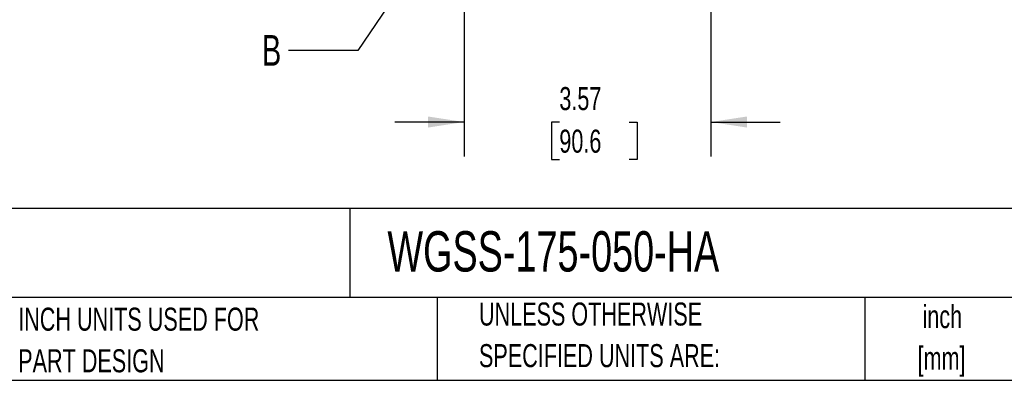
# Model space of a CAD drawing. Header units: inches. Extents: x 0.2 to 10.8, y 0.2 to 8.2.
# Tile 3 of 16: x 4.9 to 8.5, y 0.2 to 1.6. Entities that reach past the tile are written whole.
import ezdxf

# ---------------------------------------------------------------- set-up
doc = ezdxf.new("R2010")
doc.units = ezdxf.units.IN
doc.header["$MEASUREMENT"] = 0
doc.layers.add('DIMENSIONS', color=140, linetype='Continuous', lineweight=25)
doc.layers.add('TEXT', color=140, linetype='Continuous', lineweight=25)
doc.styles.add('SLDTEXTSTYLE0', font='TXT', dxfattribs={"width": 0.7})
doc.dimstyles.new('SLDDIMSTYLE2', dxfattribs={"dimtxt": 0.084961, "dimasz": 0.13, "dimexe": 0, "dimexo": 0.0625, "dimgap": 0.02124, "dimtad": 0, "dimtih": 1, "dimtoh": 1, "dimlfac": 4, "dimrnd": 1e-09, "dimzin": 12, "dimdsep": 46, "dimtxsty": 'SLDTEXTSTYLE0', "dimsah": 1, "dimcen": 0.09, "dimadec": 0, "dimazin": 3, "dimtfac": 1, "dimtmove": 0, "dimatfit": 0, "dimfxl": 0, "dimfrac": 2, "dimtolj": 1, "dimtzin": 12, "dimarcsym": 0})
doc.dimstyles.new('SLDDIMSTYLE5', dxfattribs={"dimtxt": 0.18, "dimasz": 0.13, "dimexe": 0, "dimexo": 0.0625, "dimgap": 0, "dimtad": 0, "dimtih": 1, "dimtoh": 1, "dimdec": 0, "dimrnd": 1e-09, "dimzin": 0, "dimdsep": 46, "dimtxsty": 'Standard', "dimblk1": 'NONE', "dimblk2": 'NONE', "dimsah": 1, "dimcen": 0.09, "dimadec": 0, "dimazin": 0, "dimtfac": 0.13, "dimtdec": 0, "dimtofl": 0, "dimtmove": 0, "dimatfit": 3, "dimldrblk": 'NONE', "dimfxl": 0, "dimfrac": 2, "dimtolj": 1, "dimtzin": 0, "dimarcsym": 0})

# ---------------------------------------------------------------- blocks, each defined once
blk = doc.blocks.new('SW_NOTE_0')
at = {"layer": 'TEXT', "color": 0, "char_height": 0.08333, "attachment_point": 2, "style": 'SLDTEXTSTYLE0'}
for s, insert in [('inch', (0.125, 0.1074)), ('[mm]', (0.1222, -0.0431))]:
    blk.add_mtext(s, dxfattribs=dict(at, insert=insert))
blk = doc.blocks.new('SW_NOTE_0_1')
at = {"layer": 'TEXT', "color": 0, "char_height": 0.083333, "attachment_point": 1, "style": 'SLDTEXTSTYLE0'}
for s, insert in [('UNLESS OTHERWISE', (0, 0.1074)), ('SPECIFIED UNITS ARE:', (0, -0.0431))]:
    blk.add_mtext(s, dxfattribs=dict(at, insert=insert))
blk = doc.blocks.new('SW_NOTE_0_5')
at = {"layer": 'TEXT', "color": 0, "char_height": 0.083333, "attachment_point": 1, "style": 'SLDTEXTSTYLE0'}
for s, insert in [('INCH UNITS USED FOR', (0, 0.1074)), ('PART DESIGN', (0, -0.0431))]:
    blk.add_mtext(s, dxfattribs=dict(at, insert=insert))
blk = doc.blocks.new('_D_13')
at = {"layer": 'DIMENSIONS'}
for p, q in [((6.5448, 1.6259), (6.5448, 1.0593)), ((7.4368, 1.6259), (7.4368, 1.0593)), ((6.5448, 1.1843), (6.2948, 1.1843)), ((6.8891, 1.1843), (6.8605, 1.1843)), ((6.8605, 1.1843), (6.8605, 1.0492)), ((7.1415, 1.1843), (7.1701, 1.1843)), ((7.1701, 1.1843), (7.1701, 1.0492)), ((7.4368, 1.1843), (7.6868, 1.1843)), ((6.8605, 1.0492), (6.8891, 1.0492)), ((7.1701, 1.0492), (7.1415, 1.0492))]:
    blk.add_line(p, q, dxfattribs=at)
for points in [[(6.5448, 1.1843), (6.4148, 1.2043), (6.4148, 1.1643)], [(7.4368, 1.1843), (7.5668, 1.1643), (7.5668, 1.2043)]]:
    blk.add_solid(points, dxfattribs=at)
at = {"layer": 'DIMENSIONS', "char_height": 0.08333, "attachment_point": 1, "style": 'SLDTEXTSTYLE0'}
for s, insert in [('3.57', (6.8891, 1.3107)), ('90.6', (6.8891, 1.1567))]:
    blk.add_mtext(s, dxfattribs=dict(at, insert=insert))
blk = doc.blocks.new('_None')

msp = doc.modelspace()

# ---------------------------------------------------------------- linework, layer by layer
at = {"layer": 'TEXT'}
for p, q in [((10.75, 0.8711066), (0.25, 0.8711066)), ((6.13223998, 0.8711066), (6.13223998, 0.55)), ((10.75, 0.55), (0.25, 0.55)), ((6.44803848, 0.55), (6.44803848, 0.25)), ((7.99308286, 0.55), (7.99308286, 0.25)), ((0.25, 0.25), (10.75, 0.25))]:
    msp.add_line(p, q, dxfattribs=at)

# ---------------------------------------------------------------- block references
for name, p in [('SW_NOTE_0_5', (4.93423991, 0.4054626)), ('SW_NOTE_0_1', (6.59873673, 0.42408167)), ('SW_NOTE_0', (8.14759848, 0.41472936))]:
    msp.add_blockref(name, p, dxfattribs=at)

# ---------------------------------------------------------------- texts
at = {"layer": 'TEXT', "attachment_point": 1, "style": 'SLDTEXTSTYLE0'}
for s, insert, char_height in [('B', (5.81502667, 1.49895668), 0.11111111), ('WGSS-175-050-HA', (6.26802055, 0.78938954), 0.1458333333)]:
    msp.add_mtext(s, dxfattribs=dict(at, insert=insert, char_height=char_height))

# ---------------------------------------------------------------- dimensions: what is measured, and where the dimension line sits
at = {"layer": 'DIMENSIONS'}
dim = msp.add_linear_dim(base=(7.43682814, 1.18427462), p1=(6.54482388, 1.67586128), p2=(7.43682814, 1.67586128), dimstyle='SLDDIMSTYLE2', dxfattribs=at)
dim.commit()
dim.dimension.update_dxf_attribs({"geometry": '_D_13', "text_midpoint": (7.01528974, 1.18427462), "dimtype": 160})

# ---------------------------------------------------------------- leaders
at = {"layer": 'TEXT', "has_arrowhead": 0}
msp.add_leader([(6.90464776, 2.53423488), (6.16076106, 1.44346121), (5.91076106, 1.44346121)], dimstyle='SLDDIMSTYLE5', dxfattribs=at)

doc.saveas('drawing.dxf')
